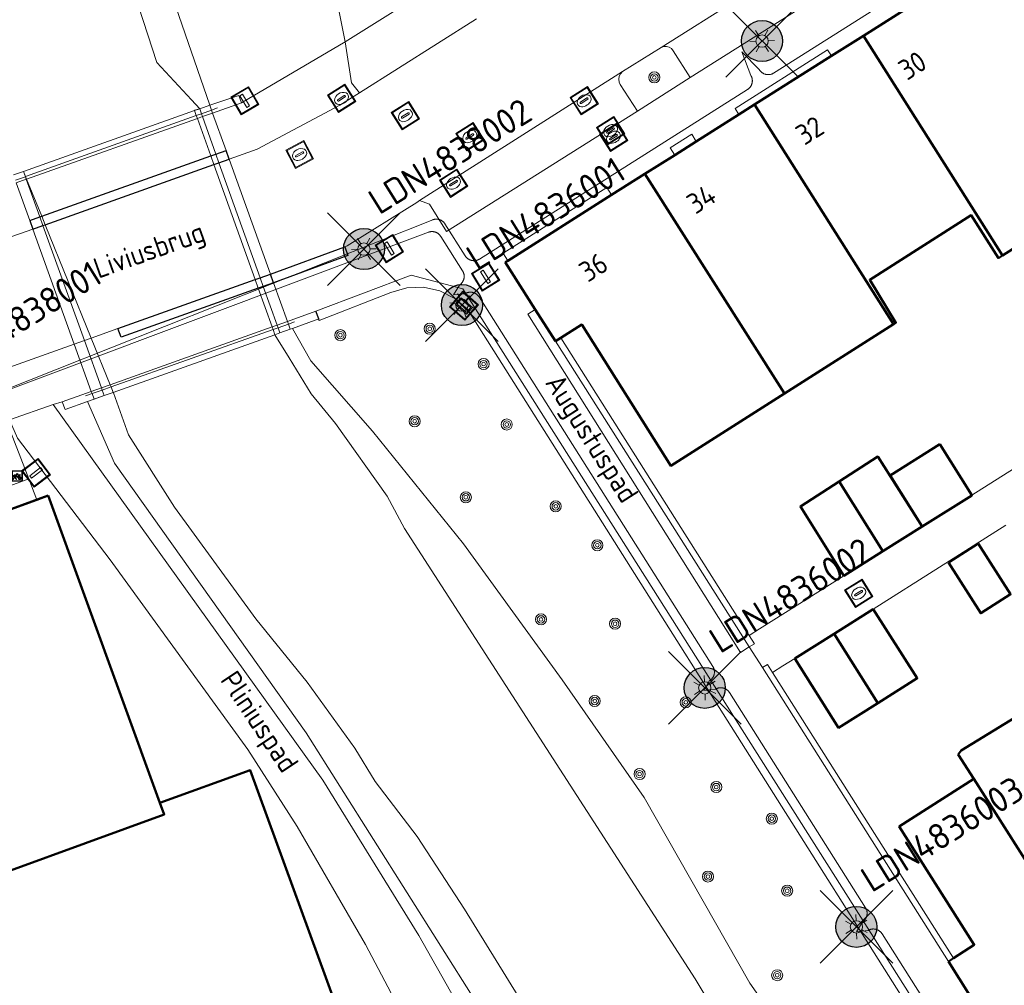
# Model space of a CAD drawing. Header units: metres. Extents: x 94279 to 96109, y 461866 to 463040.
# Tile 107 of 175: x 95163 to 95211, y 462613 to 462660. Entities that reach past the tile are written whole.
import ezdxf
from ezdxf.enums import TextEntityAlignment as Align

# ---------------------------------------------------------------- set-up
doc = ezdxf.new("R2010")
doc.units = ezdxf.units.M
doc.layers.get('0').update_dxf_attribs({"linetype": 'CONTINUOUS'})
for name, color, linetype in [('B-WE-KL-ET_LS_OV_KABEL_EIGENNET_324-G', 10, 'CONTINUOUS'), ('Busperron_0', 251, 'CONTINUOUS'), ('Busperron_1', 251, 'CONTINUOUS'), ('Haag_0', 251, 'CONTINUOUS'), ('N-WE-ARMATUUR-PRUNUS_C_OPZET_4M-G', 200, 'CONTINUOUS'), ('N-WE-ARMATUUR-PRUNUS_E_OPSCHUIF_8M-G', 40, 'CONTINUOUS'), ('N-WE-LICHTMAST_VERVANGEN-G', 7, 'CONTINUOUS')]:
    doc.layers.add(name, color=color, linetype=linetype)
for name, color, linetype, lineweight in [('B_BEBOUWINGSGRENS_-1', 132, 'CONTINUOUS', 50), ('B_BEBOUWINGSGRENS_0', 132, 'CONTINUOUS', 50), ('B_LUIFEL_1', 132, 'CONTINUOUS', 50), ('B_TUSSENMUUR_0', 132, 'CONTINUOUS', 50), ('G_GRENS_ALGEMEEN_0', 251, 'CONTINUOUS', 13), ('K_KUNSTWERKGRENS_1', 251, 'CONTINUOUS', 13), ('Q_BALUSTRADE_LIJN_1', 251, 'CONTINUOUS', 13), ('Q_BOOM_0', 251, 'CONTINUOUS', 13), ('Q_FIETSENREK_0', 251, 'CONTINUOUS', 13), ('Q_FIETSENREK_LIJN_0', 251, 'CONTINUOUS', 13), ('Q_HALTEPAAL_0', 251, 'CONTINUOUS', 13), ('Q_INSPECTIE_OF_RIOOLPUT_0', 251, 'CONTINUOUS', 13), ('Q_KOLK_0', 251, 'CONTINUOUS', 13), ('Q_LICHTMAST_0', 251, 'CONTINUOUS', 13), ('Q_PAAL_STEEN_0', 251, 'CONTINUOUS', 13), ('Q_STRAATNAAMBORD_0', 251, 'CONTINUOUS', 13), ('Q_VERKEERSBORDPAAL_0', 251, 'CONTINUOUS', 13), ('Q_WATERLEIDINGPUT_0', 251, 'CONTINUOUS', 13), ('T_CULTUURGRENS_0', 251, 'CONTINUOUS', 13), ('T_MUUR_30CM_0', 251, 'CONTINUOUS', 13), ('T_MUUR_30CM_1', 251, 'CONTINUOUS', 13), ('T_WALBESCHERMING_0', 251, 'CONTINUOUS', 13), ('V_WEGGRENS_0', 251, 'CONTINUOUS', 13), ('V_WEGGRENS_1', 251, 'CONTINUOUS', 13), ('W_WATERGRENS_0', 251, 'CONTINUOUS', 13), ('Z_GBKN_HUISNUMMER_0', 251, 'CONTINUOUS', 13), ('Z_KUNSTWERKNAAM_1', 251, 'CONTINUOUS', 13), ('Z_STRAATNAAM_0', 251, 'CONTINUOUS', 13)]:
    doc.layers.add(name, color=color, linetype=linetype, lineweight=lineweight)
doc.styles.add('NLCS-ISO-M500-T25', font='NLCS-ISO.ttf', dxfattribs={"height": 1.25})
doc.styles.get("Standard").update_dxf_attribs({"font": 'isocp.shx'})

# ---------------------------------------------------------------- blocks, each defined once
blk = doc.blocks.new('Q_LICHTMAST')
for points in [[(0, 0.3), (0, 0.6)], [(-0.26, 0.15), (-0.52, 0.3)], [(0.26, 0.15), (0.52, 0.3)], [(-0.26, -0.15), (-0.52, -0.3)], [(0, -0.3), (0, -0.6)], [(0.26, -0.15), (0.52, -0.3)]]:
    blk.add_lwpolyline(points)
blk.add_circle((0, 0), 0.3)
blk = doc.blocks.new('Q_VERKEERSBORDPAAL')
for points in [[(-0.5, 0.5), (0.5, 0.5), (0.5, -0.5), (-0.5, -0.5)], [(-0.08, 0.333), (0.071, 0.333), (0.071, -0.329), (-0.08, -0.329)]]:
    blk.add_lwpolyline(points, close=True)
blk.add_lwpolyline([(-0.442, 0.464), (0.438, 0.464, -0.414214), (0.459, 0.442), (0.459, -0.437, -0.414214), (0.438, -0.459), (-0.442, -0.459, -0.414214), (-0.463, -0.437), (-0.463, 0.442), (-0.463, 0.444), (-0.463, 0.446), (-0.463, 0.448), (-0.462, 0.45), (-0.461, 0.451), (-0.46, 0.453), (-0.459, 0.455), (-0.458, 0.456), (-0.457, 0.457), (-0.456, 0.459), (-0.454, 0.46), (-0.453, 0.461), (-0.451, 0.462), (-0.449, 0.462), (-0.447, 0.463), (-0.446, 0.463), (-0.444, 0.464), (-0.442, 0.464)], format="xyb")
blk = doc.blocks.new('Q_HALTEPAAL')
for points in [[(-0.5, 0.5), (0.5, 0.5), (0.5, -0.5), (-0.5, -0.5)], [(-0.08, 0.333), (0.071, 0.333), (0.071, -0.329), (-0.08, -0.329)]]:
    blk.add_lwpolyline(points, close=True)
blk.add_lwpolyline([(-0.442, 0.464), (0.438, 0.464, -0.414214), (0.459, 0.442), (0.459, -0.437, -0.414214), (0.438, -0.459), (-0.442, -0.459, -0.414214), (-0.463, -0.437), (-0.463, 0.442), (-0.463, 0.444), (-0.463, 0.446), (-0.463, 0.448), (-0.462, 0.45), (-0.461, 0.451), (-0.46, 0.453), (-0.459, 0.455), (-0.458, 0.456), (-0.457, 0.457), (-0.456, 0.459), (-0.454, 0.46), (-0.453, 0.461), (-0.451, 0.462), (-0.449, 0.462), (-0.447, 0.463), (-0.446, 0.463), (-0.444, 0.464), (-0.442, 0.464)], format="xyb")
blk = doc.blocks.new('Q_PAAL_STEEN')
for points in [[(-0.5, 0.5), (0.5, 0.5), (0.5, -0.5), (-0.5, -0.5)], [(-0.08, 0.333), (0.071, 0.333), (0.071, -0.329), (-0.08, -0.329)]]:
    blk.add_lwpolyline(points, close=True)
blk.add_lwpolyline([(-0.442, 0.464), (0.438, 0.464, -0.414214), (0.459, 0.442), (0.459, -0.437, -0.414214), (0.438, -0.459), (-0.442, -0.459, -0.414214), (-0.463, -0.437), (-0.463, 0.442), (-0.463, 0.444), (-0.463, 0.446), (-0.463, 0.448), (-0.462, 0.45), (-0.461, 0.451), (-0.46, 0.453), (-0.459, 0.455), (-0.458, 0.456), (-0.457, 0.457), (-0.456, 0.459), (-0.454, 0.46), (-0.453, 0.461), (-0.451, 0.462), (-0.449, 0.462), (-0.447, 0.463), (-0.446, 0.463), (-0.444, 0.464), (-0.442, 0.464)], format="xyb")
blk = doc.blocks.new('Q_INSPECTIE_OF_RIOOLPUT')
blk.add_lwpolyline([(-0.5, 0.5), (0.5, 0.5), (0.5, -0.5), (-0.5, -0.5)], close=True)
for points in [[(-0.442, 0.464), (0.438, 0.464, -0.414214), (0.459, 0.442), (0.459, -0.437, -0.414214), (0.438, -0.459), (-0.442, -0.459, -0.414214), (-0.463, -0.437), (-0.463, 0.442), (-0.463, 0.444), (-0.463, 0.446), (-0.463, 0.448), (-0.462, 0.45), (-0.461, 0.451), (-0.46, 0.453), (-0.459, 0.455), (-0.458, 0.456), (-0.457, 0.457), (-0.456, 0.459), (-0.454, 0.46), (-0.453, 0.461), (-0.451, 0.462), (-0.449, 0.462), (-0.447, 0.463), (-0.446, 0.463), (-0.444, 0.464), (-0.442, 0.464)], [(-0.345, 0.105, 0.380426), (-0.276, -0.18)], [(-0.008, 0.266, 0.240218), (-0.345, 0.105)], [(-0.194, 0.045, 0.853344), (-0.194, -0.032)], [(0.331, 0.111, 0.240191), (-0.008, 0.266)], [(0.185, -0.032, 0.849746), (0.185, 0.045)], [(0.267, -0.176, 0.380426), (0.331, 0.111)], [(-0.276, -0.18, 0.148452), (0.012, -0.257)], [(0.012, -0.257, 0.131742), (0.267, -0.176)]]:
    blk.add_lwpolyline(points, format="xyb")
for points in [[(-0.194, 0.045), (0.185, 0.045)], [(0.185, -0.032), (-0.194, -0.032)]]:
    blk.add_lwpolyline(points)
blk = doc.blocks.new('Q_KOLK')
blk.add_lwpolyline([(-0.5, 0.5), (0.5, 0.5), (0.5, -0.5), (-0.5, -0.5)], close=True)
for points in [[(-0.442, 0.464), (0.438, 0.464, -0.414214), (0.459, 0.442), (0.459, -0.437, -0.414214), (0.438, -0.459), (-0.442, -0.459, -0.414214), (-0.463, -0.437), (-0.463, 0.442, -0.414214), (-0.442, 0.464)], [(-0.345, 0.105, 0.380426), (-0.276, -0.18)], [(-0.008, 0.266, 0.240218), (-0.345, 0.105)], [(-0.194, 0.045, 0.853344), (-0.194, -0.032)], [(0.331, 0.111, 0.240191), (-0.008, 0.266)], [(0.185, -0.032, 0.849746), (0.185, 0.045)], [(0.267, -0.176, 0.380426), (0.331, 0.111)], [(-0.276, -0.18, 0.148452), (0.012, -0.257)], [(0.012, -0.257, 0.131742), (0.267, -0.176)]]:
    blk.add_lwpolyline(points, format="xyb")
for points in [[(-0.194, 0.045), (0.185, 0.045)], [(0.185, -0.032), (-0.194, -0.032)]]:
    blk.add_lwpolyline(points)
blk = doc.blocks.new('Q_WATERLEIDINGPUT')
blk.add_lwpolyline([(-0.5, 0.5), (0.5, 0.5), (0.5, -0.5), (-0.5, -0.5)], close=True)
for points in [[(-0.442, 0.464), (0.438, 0.464, -0.414214), (0.459, 0.442), (0.459, -0.437, -0.414214), (0.438, -0.459), (-0.442, -0.459, -0.414214), (-0.463, -0.437), (-0.463, 0.442), (-0.463, 0.444), (-0.463, 0.446), (-0.463, 0.448), (-0.462, 0.45), (-0.461, 0.451), (-0.46, 0.453), (-0.459, 0.455), (-0.458, 0.456), (-0.457, 0.457), (-0.456, 0.459), (-0.454, 0.46), (-0.453, 0.461), (-0.451, 0.462), (-0.449, 0.462), (-0.447, 0.463), (-0.446, 0.463), (-0.444, 0.464), (-0.442, 0.464)], [(-0.345, 0.105, 0.380426), (-0.276, -0.18)], [(-0.008, 0.266, 0.240218), (-0.345, 0.105)], [(-0.194, 0.045, 0.853344), (-0.194, -0.032)], [(0.331, 0.111, 0.240191), (-0.008, 0.266)], [(0.185, -0.032, 0.849746), (0.185, 0.045)], [(0.267, -0.176, 0.380426), (0.331, 0.111)], [(-0.276, -0.18, 0.148452), (0.012, -0.257)], [(0.012, -0.257, 0.131742), (0.267, -0.176)]]:
    blk.add_lwpolyline(points, format="xyb")
for points in [[(-0.194, 0.045), (0.185, 0.045)], [(0.185, -0.032), (-0.194, -0.032)]]:
    blk.add_lwpolyline(points)
blk = doc.blocks.new('Q_FIETSENREK')
for points in [[(-0.5, 0.5), (0.5, 0.5), (0.5, -0.5), (-0.5, -0.5)], [(-0.063, 0.145), (0.184, 0.054), (0.037, -0.093)]]:
    blk.add_lwpolyline(points, close=True)
for points in [[(-0.442, 0.464), (0.438, 0.464, -0.414214), (0.459, 0.442), (0.459, -0.437, -0.414214), (0.438, -0.459), (-0.442, -0.459, -0.414214), (-0.463, -0.437), (-0.463, 0.442), (-0.463, 0.444), (-0.463, 0.446), (-0.463, 0.448), (-0.462, 0.45), (-0.461, 0.451), (-0.46, 0.453), (-0.459, 0.455), (-0.458, 0.456), (-0.457, 0.457), (-0.456, 0.459), (-0.454, 0.46), (-0.453, 0.461), (-0.451, 0.462), (-0.449, 0.462), (-0.447, 0.463), (-0.446, 0.463), (-0.444, 0.464), (-0.442, 0.464)], [(-0.181, 0.106, 0.847256), (-0.324, -0.144)], [(-0.193, 0.075, 0.842492), (-0.305, -0.118)], [(-0.171, 0.065, 0.053288), (-0.193, 0.075)], [(-0.185, -0.134, 0.502492), (-0.147, 0.044)], [(-0.149, 0.089, 0.06236), (-0.181, 0.106)], [(-0.165, -0.161, 0.494489), (-0.125, 0.068)], [(-0.324, -0.144, 0.089606), (-0.421, -0.348)], [(-0.296, -0.162, 0.110942), (-0.375, -0.348)], [(-0.294, -0.105, 0.006942), (-0.305, -0.118)], [(-0.296, -0.162, 0.02458), (-0.283, -0.168)], [(-0.212, -0.105, 0.381614), (-0.294, -0.105)], [(-0.283, -0.168, 0.148109), (-0.198, -0.173)], [(-0.223, -0.136, 0.533998), (-0.276, -0.136)], [(-0.276, -0.136, 0.009682), (-0.271, -0.138)], [(-0.271, -0.138, 0.120201), (-0.218, -0.144)], [(-0.218, -0.144, 0.003554), (-0.223, -0.136)], [(-0.185, -0.134, 0.017985), (-0.212, -0.105)], [(-0.122, -0.348, 0.075837), (-0.198, -0.173)], [(-0.075, -0.348, 0.094234), (-0.165, -0.161)], [(0.095, -0.16, 0.385208), (0.186, -0.333)], [(0.209, -0.054, 0.224648), (0.108, -0.128)], [(0.126, -0.171, 0.376993), (0.197, -0.303)], [(0.212, -0.086, 0.20829), (0.139, -0.139)], [(0.186, -0.333, 1), (0.287, -0.06)], [(0.197, -0.303, 1), (0.276, -0.09)], [(0.287, -0.06, 0.086253), (0.238, -0.051)], [(0.276, -0.09, 0.079305), (0.241, -0.083)]]:
    blk.add_lwpolyline(points, format="xyb")
for points in [[(-0.171, 0.065), (-0.263, -0.038), (-0.239, -0.059), (-0.147, 0.044)], [(0.081, 0.221), (-0.003, 0.252), (-0.149, 0.089)], [(-0.125, 0.068), (-0.086, 0.111), (0.018, -0.131), (0.095, -0.16)], [(0.238, -0.051), (0.229, 0.053), (0.261, 0.093), (0.302, 0.078), (0.314, 0.11), (0.192, 0.155), (0.18, 0.123), (0.231, 0.104), (0.207, 0.076), (-0.04, 0.167), (0, 0.216), (0.07, 0.191), (0.081, 0.221)], [(0.209, -0.054), (0.199, 0.029), (0.057, -0.108)], [(-0.421, -0.348), (-0.375, -0.348)], [(-0.122, -0.348), (-0.075, -0.348)], [(0.057, -0.108), (0.108, -0.128)], [(0.126, -0.171), (0.253, -0.218), (0.241, -0.083)], [(0.139, -0.139), (0.222, -0.17), (0.212, -0.086)]]:
    blk.add_lwpolyline(points)
blk = doc.blocks.new('Q_BOOM')
for radius in [0.27, 0.18, 0.09]:
    blk.add_circle((0, 0), radius)
blk = doc.blocks.new('Q_STRAATNAAMBORD')
for points in [[(-0.5, 0.5), (0.5, 0.5), (0.5, -0.5), (-0.5, -0.5)], [(-0.369, 0.22), (0.358, 0.22), (0.358, -0.214), (-0.369, -0.214)]]:
    blk.add_lwpolyline(points, close=True)
for points in [[(-0.442, 0.464), (0.438, 0.464, -0.414214), (0.459, 0.442), (0.459, -0.437, -0.414214), (0.438, -0.459), (-0.442, -0.459, -0.414214), (-0.463, -0.437), (-0.463, 0.442), (-0.463, 0.444), (-0.463, 0.446), (-0.463, 0.448), (-0.462, 0.45), (-0.461, 0.451), (-0.46, 0.453), (-0.459, 0.455), (-0.458, 0.456), (-0.457, 0.457), (-0.456, 0.459), (-0.454, 0.46), (-0.453, 0.461), (-0.451, 0.462), (-0.449, 0.462), (-0.447, 0.463), (-0.446, 0.463), (-0.444, 0.464), (-0.442, 0.464)], [(-0.287, 0.16), (0.281, 0.16, -0.414214), (0.303, 0.139), (0.303, -0.134, -0.414214), (0.281, -0.156), (-0.287, -0.156, -0.414214), (-0.308, -0.134), (-0.308, 0.139), (-0.308, 0.14), (-0.308, 0.142), (-0.307, 0.144), (-0.307, 0.146), (-0.306, 0.148), (-0.305, 0.149), (-0.304, 0.151), (-0.303, 0.152), (-0.302, 0.154), (-0.3, 0.155), (-0.299, 0.156), (-0.297, 0.157), (-0.296, 0.158), (-0.294, 0.159), (-0.292, 0.159), (-0.29, 0.16), (-0.288, 0.16), (-0.287, 0.16)]]:
    blk.add_lwpolyline(points, format="xyb")
blk = doc.blocks.new('LM')
at = {"linetype": 'ByBlock'}
h = blk.add_hatch(color=256, dxfattribs=at)
h.dxf.hatch_style = 1
edge = h.paths.add_edge_path()
edge.add_arc((0, 0), 1, 0, 360)
blk.add_circle((0, 0), 1, dxfattribs=at)
blk = doc.blocks.new('ACMAP_ANN_TEMPLATE_LM')
at = {"color": 0, "style": 'NLCS-ISO-M500-T25'}
blk.add_attdef('LM-NUMMER', (1.5, 1), '', height=1.25, dxfattribs=at)

msp = doc.modelspace()

# ---------------------------------------------------------------- linework, layer by layer
at = {"layer": 'B-WE-KL-ET_LS_OV_KABEL_EIGENNET_324-G', "linetype": 'Continuous', "lineweight": 0}
msp.add_lwpolyline([(95210.523, 462606.947), (95205.023, 462615.619), (95205.014, 462615.634), (95205.004, 462615.648), (95204.993, 462615.662), (95204.982, 462615.675), (95204.97, 462615.689), (95204.958, 462615.701), (95204.946, 462615.714), (95204.933, 462615.725), (95204.92, 462615.737), (95204.906, 462615.748), (95204.892, 462615.758), (95204.878, 462615.768), (95204.863, 462615.777), (95204.848, 462615.786), (95204.833, 462615.795), (95204.817, 462615.803), (95204.802, 462615.81), (95204.785, 462615.817), (95204.769, 462615.823), (95204.753, 462615.828), (95204.736, 462615.833), (95204.719, 462615.838), (95204.702, 462615.842), (95204.685, 462615.845), (95204.668, 462615.847), (95204.65, 462615.849), (95204.633, 462615.851), (95204.615, 462615.852), (95204.598, 462615.852), (95204.581, 462615.852), (95204.563, 462615.851), (95204.546, 462615.849), (95204.528, 462615.847), (95204.511, 462615.844), (95204.494, 462615.84), (95204.477, 462615.836), (95204.46, 462615.832), (95204.444, 462615.827), (95204.427, 462615.821), (95204.411, 462615.814), (95204.395, 462615.808), (95204.379, 462615.8), (95204.364, 462615.792), (95204.348, 462615.784), (95204.333, 462615.774), (95203.777, 462615.719), (95204.066, 462616.197), (95204.081, 462616.207), (95204.095, 462616.217), (95204.109, 462616.227), (95204.122, 462616.238), (95204.135, 462616.25), (95204.148, 462616.262), (95204.16, 462616.274), (95204.172, 462616.287), (95204.184, 462616.3), (95204.195, 462616.314), (95204.205, 462616.328), (95204.215, 462616.342), (95204.224, 462616.357), (95204.233, 462616.372), (95204.242, 462616.387), (95204.249, 462616.403), (95204.257, 462616.419), (95204.263, 462616.435), (95204.27, 462616.451), (95204.275, 462616.468), (95204.28, 462616.484), (95204.285, 462616.501), (95204.288, 462616.518), (95204.292, 462616.535), (95204.294, 462616.553), (95204.296, 462616.57), (95204.298, 462616.587), (95204.299, 462616.605), (95204.299, 462616.622), (95204.298, 462616.64), (95204.297, 462616.657), (95204.296, 462616.675), (95204.294, 462616.692), (95204.291, 462616.709), (95204.287, 462616.726), (95204.283, 462616.743), (95204.279, 462616.76), (95204.274, 462616.777), (95204.268, 462616.793), (95204.261, 462616.809), (95204.255, 462616.825), (95204.247, 462616.841), (95204.239, 462616.857), (95204.23, 462616.872), (95204.221, 462616.887), (95197.59, 462627.37), (95197.581, 462627.385), (95197.571, 462627.399), (95197.56, 462627.413), (95197.549, 462627.427), (95197.537, 462627.44), (95197.525, 462627.452), (95197.513, 462627.465), (95197.5, 462627.476), (95197.487, 462627.488), (95197.473, 462627.499), (95197.459, 462627.509), (95197.445, 462627.519), (95197.43, 462627.529), (95197.416, 462627.537), (95197.4, 462627.546), (95197.385, 462627.554), (95197.369, 462627.561), (95197.353, 462627.568), (95197.336, 462627.574), (95197.32, 462627.579), (95197.303, 462627.584), (95197.286, 462627.589), (95197.269, 462627.593), (95197.252, 462627.596), (95197.235, 462627.599), (95197.218, 462627.601), (95197.2, 462627.602), (95197.183, 462627.603), (95197.165, 462627.603), (95197.148, 462627.603), (95197.131, 462627.602), (95197.113, 462627.6), (95197.096, 462627.598), (95197.079, 462627.595), (95197.062, 462627.592), (95197.045, 462627.588), (95197.028, 462627.583), (95197.011, 462627.578), (95196.995, 462627.572), (95196.979, 462627.566), (95196.963, 462627.559), (95196.947, 462627.552), (95196.931, 462627.544), (95196.916, 462627.535), (95196.901, 462627.526), (95196.344, 462627.471), (95196.632, 462627.948), (95196.647, 462627.957), (95196.661, 462627.967), (95196.675, 462627.978), (95196.689, 462627.989), (95196.702, 462628.001), (95196.714, 462628.013), (95196.727, 462628.025), (95196.739, 462628.038), (95196.75, 462628.051), (95196.761, 462628.065), (95196.771, 462628.079), (95196.781, 462628.093), (95196.791, 462628.108), (95196.8, 462628.123), (95196.808, 462628.138), (95196.816, 462628.154), (95196.823, 462628.169), (95196.83, 462628.186), (95196.836, 462628.202), (95196.842, 462628.218), (95196.847, 462628.235), (95196.851, 462628.252), (95196.855, 462628.269), (95196.859, 462628.286), (95196.861, 462628.304), (95196.863, 462628.321), (95196.865, 462628.338), (95196.866, 462628.356), (95196.866, 462628.373), (95196.865, 462628.391), (95196.864, 462628.408), (95196.863, 462628.426), (95196.861, 462628.443), (95196.858, 462628.46), (95196.854, 462628.477), (95196.85, 462628.494), (95196.846, 462628.511), (95196.84, 462628.528), (95196.835, 462628.544), (95196.828, 462628.561), (95196.821, 462628.577), (95196.814, 462628.592), (95196.806, 462628.608), (95196.797, 462628.623), (95196.788, 462628.638), (95185.405, 462646.635), (95185.395, 462646.65), (95185.385, 462646.664), (95185.374, 462646.678), (95185.363, 462646.691), (95185.352, 462646.704), (95185.34, 462646.717), (95185.327, 462646.729), (95185.315, 462646.741), (95185.301, 462646.752), (95185.288, 462646.763), (95185.274, 462646.774), (95185.259, 462646.784), (95185.245, 462646.793), (95185.23, 462646.802), (95185.214, 462646.81), (95185.199, 462646.818), (95185.183, 462646.826), (95185.167, 462646.832), (95185.151, 462646.838), (95185.134, 462646.844), (95185.117, 462646.849), (95185.1, 462646.854), (95185.083, 462646.857), (95185.066, 462646.861), (95185.049, 462646.863), (95185.032, 462646.865), (95185.014, 462646.867), (95184.997, 462646.867), (95184.979, 462646.868), (95184.962, 462646.867), (95184.945, 462646.866), (95184.927, 462646.865), (95184.91, 462646.862), (95184.893, 462646.86), (95184.875, 462646.856), (95184.859, 462646.852), (95184.842, 462646.848), (95184.825, 462646.842), (95184.809, 462646.837), (95184.792, 462646.83), (95184.776, 462646.823), (95184.76, 462646.816), (95184.745, 462646.808), (95184.73, 462646.799), (95184.715, 462646.79), (95184.159, 462646.734), (95184.448, 462647.213), (95184.462, 462647.222), (95184.476, 462647.233), (95184.49, 462647.243), (95184.504, 462647.254), (95184.517, 462647.266), (95184.53, 462647.278), (95184.542, 462647.29), (95184.554, 462647.303), (95184.565, 462647.316), (95184.576, 462647.33), (95184.586, 462647.344), (95184.596, 462647.358), (95184.606, 462647.373), (95184.615, 462647.388), (95184.623, 462647.403), (95184.631, 462647.419), (95184.638, 462647.435), (95184.645, 462647.451), (95184.651, 462647.467), (95184.657, 462647.484), (95184.662, 462647.5), (95184.666, 462647.517), (95184.67, 462647.534), (95184.673, 462647.551), (95184.676, 462647.569), (95184.678, 462647.586), (95184.679, 462647.603), (95184.68, 462647.621), (95184.68, 462647.638), (95184.68, 462647.656), (95184.679, 462647.673), (95184.677, 462647.69), (95184.675, 462647.708), (95184.672, 462647.725), (95184.669, 462647.742), (95184.665, 462647.759), (95184.66, 462647.776), (95184.655, 462647.793), (95184.649, 462647.809), (95184.643, 462647.825), (95184.636, 462647.841), (95184.628, 462647.857), (95184.62, 462647.873), (95184.612, 462647.888), (95184.603, 462647.903), (95183.537, 462649.587), (95183.528, 462649.602), (95183.518, 462649.616), (95183.507, 462649.63), (95183.496, 462649.643), (95183.485, 462649.656), (95183.473, 462649.669), (95183.461, 462649.681), (95183.448, 462649.693), (95183.435, 462649.704), (95183.421, 462649.715), (95183.408, 462649.725), (95183.393, 462649.735), (95183.379, 462649.745), (95183.364, 462649.753), (95183.349, 462649.762), (95183.333, 462649.77), (95183.318, 462649.777), (95183.302, 462649.784), (95183.286, 462649.79), (95183.269, 462649.796), (95183.253, 462649.801), (95183.236, 462649.805), (95183.219, 462649.809), (95183.202, 462649.812), (95183.185, 462649.815), (95183.168, 462649.817), (95183.151, 462649.819), (95183.133, 462649.82), (95183.116, 462649.82), (95183.099, 462649.82), (95183.081, 462649.819), (95183.064, 462649.818), (95183.047, 462649.815), (95183.03, 462649.813), (95183.013, 462649.81), (95182.996, 462649.806), (95182.979, 462649.801), (95182.963, 462649.796), (95182.946, 462649.791), (95159.627, 462641.048), (95183.155, 462650.397), (95183.171, 462650.402), (95183.188, 462650.407), (95183.204, 462650.411), (95183.221, 462650.415), (95183.238, 462650.419), (95183.255, 462650.421), (95183.273, 462650.423), (95183.29, 462650.425), (95183.307, 462650.425), (95183.324, 462650.426), (95183.342, 462650.425), (95183.359, 462650.424), (95183.376, 462650.423), (95183.394, 462650.421), (95183.411, 462650.418), (95183.428, 462650.415), (95183.444, 462650.411), (95183.461, 462650.406), (95183.478, 462650.401), (95183.494, 462650.396), (95183.51, 462650.389), (95183.526, 462650.383), (95183.542, 462650.375), (95183.557, 462650.368), (95183.572, 462650.359), (95183.587, 462650.35), (95183.602, 462650.341), (95183.616, 462650.331), (95183.63, 462650.321), (95183.643, 462650.31), (95183.657, 462650.298), (95183.669, 462650.287), (95183.682, 462650.274), (95183.693, 462650.262), (95183.705, 462650.249), (95183.716, 462650.235), (95183.726, 462650.222), (95183.736, 462650.208), (95183.746, 462650.193), (95184.731, 462648.635), (95184.741, 462648.62), (95184.751, 462648.606), (95184.762, 462648.592), (95184.773, 462648.579), (95184.784, 462648.565), (95184.796, 462648.553), (95184.809, 462648.541), (95184.821, 462648.529), (95184.835, 462648.517), (95184.848, 462648.506), (95184.862, 462648.496), (95184.877, 462648.486), (95184.891, 462648.477), (95184.906, 462648.468), (95184.922, 462648.459), (95184.937, 462648.451), (95184.953, 462648.444), (95184.969, 462648.437), (95184.986, 462648.431), (95185.002, 462648.426), (95185.019, 462648.421), (95185.036, 462648.416), (95185.053, 462648.412), (95185.07, 462648.409), (95185.087, 462648.407), (95185.104, 462648.405), (95185.122, 462648.403), (95185.139, 462648.402), (95185.157, 462648.402), (95185.174, 462648.402), (95185.192, 462648.404), (95185.209, 462648.405), (95185.226, 462648.407), (95185.243, 462648.41), (95185.261, 462648.414), (95185.278, 462648.418), (95185.294, 462648.422), (95185.311, 462648.427), (95185.328, 462648.433), (95185.344, 462648.44), (95185.36, 462648.446), (95185.376, 462648.454), (95185.391, 462648.462), (95185.406, 462648.47), (95185.421, 462648.48), (95198.478, 462656.738), (95198.492, 462656.748), (95198.507, 462656.758), (95198.52, 462656.769), (95198.534, 462656.78), (95198.547, 462656.791), (95198.56, 462656.803), (95198.572, 462656.816), (95198.584, 462656.828), (95198.595, 462656.842), (95198.606, 462656.855), (95198.617, 462656.869), (95198.626, 462656.884), (95198.636, 462656.898), (95198.645, 462656.913), (95198.653, 462656.929), (95198.661, 462656.944), (95198.668, 462656.96), (95198.675, 462656.976), (95198.681, 462656.992), (95198.687, 462657.009), (95198.692, 462657.026), (95198.696, 462657.043), (95198.7, 462657.06), (95198.703, 462657.077), (95198.706, 462657.094), (95198.708, 462657.111), (95198.709, 462657.129), (95198.71, 462657.146), (95198.71, 462657.164), (95198.71, 462657.181), (95198.709, 462657.198), (95198.707, 462657.216), (95198.705, 462657.233), (95198.702, 462657.25), (95198.699, 462657.268), (95198.695, 462657.284), (95198.69, 462657.301), (95198.685, 462657.318), (95198.679, 462657.334), (95198.673, 462657.351), (95198.666, 462657.367), (95198.659, 462657.383), (95198.651, 462657.398), (95198.642, 462657.413), (95198.633, 462657.428), (95198.203, 462658.576), (95199.055, 462657.695), (95199.065, 462657.681), (95199.075, 462657.667), (95199.086, 462657.653), (95199.097, 462657.639), (95199.108, 462657.626), (95199.12, 462657.613), (95199.133, 462657.601), (95199.146, 462657.589), (95199.159, 462657.578), (95199.172, 462657.567), (95199.186, 462657.557), (95199.201, 462657.547), (95199.215, 462657.537), (95199.23, 462657.528), (95199.246, 462657.52), (95199.261, 462657.512), (95199.277, 462657.505), (95199.293, 462657.498), (95199.31, 462657.492), (95199.326, 462657.486), (95199.343, 462657.481), (95199.36, 462657.477), (95199.377, 462657.473), (95199.394, 462657.47), (95199.411, 462657.467), (95199.429, 462657.465), (95199.446, 462657.464), (95199.463, 462657.463), (95199.481, 462657.463), (95199.498, 462657.463), (95199.516, 462657.464), (95199.533, 462657.466), (95199.55, 462657.468), (95199.568, 462657.471), (95199.585, 462657.474), (95199.602, 462657.478), (95199.619, 462657.483), (95199.635, 462657.488), (95199.652, 462657.494), (95199.668, 462657.5), (95199.684, 462657.507), (95199.7, 462657.515), (95199.715, 462657.523), (95199.73, 462657.531), (95199.745, 462657.54), (95215.634, 462667.59)], dxfattribs=at)
at = {"layer": 'B_BEBOUWINGSGRENS_-1'}
msp.add_line((95164.423, 462636.957), (95150.63, 462631.948), dxfattribs=at)
msp.add_lwpolyline([(95180.569, 462610.473), (95180.199, 462611.565), (95178.819, 462611.081), (95174.256, 462623.591), (95169.869, 462622)], dxfattribs=at)
at = {"layer": 'B_BEBOUWINGSGRENS_0'}
for p, q in [((95209.45, 462662.733), (95204.12, 462659.36)), ((95204.12, 462659.36), (95202.564, 462658.376)), ((95202.564, 462658.376), (95198.813, 462656.003)), ((95198.813, 462656.003), (95198.054, 462655.523)), ((95198.054, 462655.523), (95195.977, 462654.209)), ((95195.977, 462654.209), (95194.931, 462653.547)), ((95194.931, 462653.547), (95193.477, 462652.627)), ((95193.477, 462652.627), (95191.86, 462651.604)), ((95210.897, 462648.661), (95216.236, 462652.034)), ((95191.86, 462651.604), (95186.799, 462648.402)), ((95186.799, 462648.402), (95186.672, 462648.322)), ((95186.672, 462648.322), (95188.138, 462646.02)), ((95188.138, 462646.02), (95189.122, 462644.475)), ((95200.283, 462641.938), (95205.588, 462645.307)), ((95189.122, 462644.475), (95189.386, 462644.642)), ((95164.423, 462636.957), (95163.876, 462636.759)), ((95169.869, 462622), (95164.423, 462636.957)), ((95205.069, 462634.249), (95206.975, 462635.448)), ((95203.163, 462633.049), (95205.069, 462634.249)), ((95204.598, 462631.426), (95202.688, 462630.229)), ((95202.688, 462630.229), (95200.777, 462629.032)), ((95208.497, 462614.427), (95208.253, 462614.269)), ((95208.253, 462614.269), (95212.209, 462608.016))]:
    msp.add_line(p, q, dxfattribs=at)
for points in [[(95205.588, 462645.307), (95205.703, 462645.38), (95204.427, 462647.477), (95209.369, 462650.614), (95210.691, 462648.531), (95210.897, 462648.661)], [(95189.386, 462644.642), (95190.405, 462645.291), (95194.734, 462638.416), (95200.283, 462641.938)], [(95206.975, 462635.448), (95204.818, 462638.858), (95202.935, 462637.647)], [(95202.935, 462637.647), (95201.051, 462636.435), (95203.163, 462633.049)], [(95163.876, 462636.759), (95159.118, 462635.034), (95159.022, 462634.999)], [(95204.821, 462626.856), (95206.736, 462628.062), (95204.598, 462631.426)], [(95200.777, 462629.032), (95202.906, 462625.65), (95204.821, 462626.856)], [(95214.027, 462624.767), (95212.693, 462626.879), (95212.553, 462626.794), (95208.88, 462624.548), (95208.735, 462624.356), (95209.49, 462623.163)], [(95209.49, 462623.163), (95205.86, 462620.839), (95209.512, 462615.083), (95208.497, 462614.427)], [(95158.748, 462617.309), (95170.076, 462621.431), (95169.869, 462622)]]:
    msp.add_lwpolyline(points, dxfattribs=at)
at = {"layer": 'B_LUIFEL_1'}
msp.add_line((95209.395, 462636.981), (95207.837, 462639.458), dxfattribs=at)
for points in [[(95207.837, 462639.458), (95205.412, 462637.932), (95206.975, 462635.448)], [(95206.975, 462635.448), (95209.4, 462636.973), (95209.395, 462636.981)], [(95209.709, 462634.631), (95208.257, 462633.708), (95209.831, 462631.23), (95211.284, 462632.153), (95209.709, 462634.631)]]:
    msp.add_lwpolyline(points, dxfattribs=at)
at = {"layer": 'B_TUSSENMUUR_0'}
for p, q in [((95210.897, 462648.661), (95204.12, 462659.36)), ((95205.588, 462645.307), (95198.813, 462656.003)), ((95200.283, 462641.938), (95193.477, 462652.627)), ((95205.069, 462634.249), (95202.935, 462637.647)), ((95204.821, 462626.856), (95202.688, 462630.229)), ((95215.514, 462613.652), (95209.49, 462623.163))]:
    msp.add_line(p, q, dxfattribs=at)
at = {"layer": 'Busperron_0'}
for p, q in [((95175.245, 462647.751), (95178.862, 462649.083)), ((95175.397, 462647.327), (95175.245, 462647.751))]:
    msp.add_line(p, q, dxfattribs=at)
msp.add_lwpolyline([(95178.862, 462649.083), (95179.018, 462648.661), (95175.397, 462647.327)], dxfattribs=at)
at = {"layer": 'Busperron_1'}
for p, q in [((95172.592, 462653.596), (95173.085, 462653.772)), ((95173.237, 462653.348), (95173.085, 462653.772)), ((95164.112, 462650.57), (95172.343, 462653.507)), ((95172.343, 462653.507), (95172.592, 462653.596)), ((95172.743, 462653.172), (95173.237, 462653.348)), ((95164.281, 462650.153), (95172.495, 462653.083)), ((95172.495, 462653.083), (95172.743, 462653.172)), ((95163.534, 462650.364), (95164.023, 462650.538)), ((95164.023, 462650.538), (95164.112, 462650.57)), ((95163.534, 462650.364), (95163.686, 462649.941)), ((95163.686, 462649.941), (95164.175, 462650.115)), ((95164.175, 462650.115), (95164.281, 462650.153)), ((95174.502, 462647.485), (95174.745, 462647.572)), ((95174.745, 462647.572), (95175.245, 462647.751)), ((95167.823, 462645.097), (95174.502, 462647.485)), ((95174.896, 462647.148), (95174.654, 462647.061)), ((95175.397, 462647.327), (95174.896, 462647.148))]:
    msp.add_line(p, q, dxfattribs=at)
msp.add_lwpolyline([(95174.654, 462647.061), (95167.975, 462644.673), (95167.823, 462645.097)], dxfattribs=at)
at = {"layer": 'G_GRENS_ALGEMEEN_0'}
for p, q in [((95189.122, 462644.475), (95198.558, 462629.587)), ((95198.553, 462630.149), (95189.386, 462644.642)), ((95208.497, 462614.427), (95199.694, 462628.346))]:
    msp.add_line(p, q, dxfattribs=at)
at = {"layer": 'Haag_0'}
for p, q in [((95177.602, 462645.565), (95177.466, 462645.942)), ((95177.628, 462645.492), (95177.602, 462645.565))]:
    msp.add_line(p, q, dxfattribs=at)
at = {"layer": 'K_KUNSTWERKGRENS_1'}
for p, q in [((95171.552, 462655.714), (95163.227, 462652.75)), ((95171.803, 462655.803), (95171.552, 462655.714)), ((95172.38, 462655.736), (95172.295, 462655.972)), ((95172.432, 462655.591), (95172.38, 462655.736)), ((95176.121, 462645.311), (95176.073, 462645.444)), ((95176.21, 462645.063), (95176.121, 462645.311)), ((95167.596, 462641.988), (95175.466, 462644.797)), ((95175.466, 462644.797), (95175.706, 462644.883)), ((95166.528, 462642.033), (95166.567, 462641.926)), ((95167.155, 462641.831), (95167.596, 462641.988))]:
    msp.add_line(p, q, dxfattribs=at)
msp.add_lwpolyline([(95166.567, 462641.926), (95166.665, 462641.657), (95167.155, 462641.831)], dxfattribs=at)
at = {"layer": 'N-WE-LICHTMAST_VERVANGEN-G', "flags": 128}
for points in [[(95197.413, 462657.332), (95200.949, 462660.868)], [(95200.949, 462657.332), (95197.413, 462660.868)], [(95178.033, 462647.198), (95181.569, 462650.734)], [(95181.569, 462647.198), (95178.033, 462650.734)], [(95182.801, 462644.471), (95186.337, 462648.007)], [(95186.337, 462644.471), (95182.801, 462648.007)], [(95194.625, 462625.827), (95198.161, 462629.363)], [(95198.161, 462625.827), (95194.625, 462629.363)], [(95202.007, 462614.187), (95205.543, 462617.723)], [(95205.543, 462614.187), (95202.007, 462617.723)]]:
    msp.add_lwpolyline(points, dxfattribs=at)
at = {"layer": 'Q_BALUSTRADE_LIJN_1'}
for p, q in [((95171.89, 462655.56), (95172.38, 462655.736)), ((95172.38, 462655.736), (95172.672, 462655.84)), ((95163.33, 462652.497), (95171.639, 462655.47)), ((95171.639, 462655.47), (95171.89, 462655.56)), ((95162.831, 462652.319), (95163.319, 462652.493)), ((95163.319, 462652.493), (95163.33, 462652.497)), ((95175.617, 462645.132), (95175.377, 462645.047)), ((95176.121, 462645.311), (95175.617, 462645.132)), ((95176.418, 462645.416), (95176.121, 462645.311)), ((95175.377, 462645.047), (95167.489, 462642.252)), ((95166.567, 462641.926), (95166.249, 462641.813)), ((95167.058, 462642.1), (95166.567, 462641.926)), ((95167.489, 462642.252), (95167.058, 462642.1))]:
    msp.add_line(p, q, dxfattribs=at)
at = {"layer": 'Q_FIETSENREK_LIJN_0'}
msp.add_line((95158.747, 462636.056), (95163.483, 462637.776), dxfattribs=at)
at = {"layer": 'T_CULTUURGRENS_0'}
for p, q in [((95172.295, 462655.972), (95166.517, 462672.697)), ((95260.393, 462527.382), (95184.619, 462647.036)), ((95177.466, 462645.942), (95177.602, 462645.565)), ((95184.835, 462646.034), (95268.755, 462513.272)), ((95177.602, 462645.565), (95177.628, 462645.492))]:
    msp.add_line(p, q, dxfattribs=at)
for points in [[(95184.619, 462647.036), (95182.094, 462647.7), (95177.466, 462645.942)], [(95177.628, 462645.492), (95181.106, 462646.856), (95181.887, 462647.079), (95182.7, 462647.104), (95183.493, 462646.929), (95184.22, 462646.565), (95184.835, 462646.034)], [(95269.367, 462508.762), (95268.952, 462508.883), (95268.364, 462509.506), (95262.862, 462517.43), (95254.731, 462531.149), (95250.649, 462538.449), (95247.448, 462543.553), (95243.798, 462549.054), (95237.518, 462558.154), (95234.629, 462562.514), (95231.532, 462566.424), (95228.106, 462570.541), (95226.394, 462573.638), (95220.823, 462580.333), (95217.484, 462584.554), (95208.35, 462597.72), (95203.99, 462605.539), (95198.592, 462613.221), (95193.437, 462622.251), (95189.458, 462627.995), (95184.648, 462634.604), (95180.219, 462640.105), (95177.209, 462643.531), (95176.316, 462645.101)], [(95166.342, 462641.542), (95167.658, 462638.539), (95176.988, 462625.405), (95185.18, 462612.424), (95189.139, 462605.464), (95191.304, 462601.039), (95195.138, 462595.012), (95213.955, 462571.855), (95227.526, 462555.777), (95230.432, 462552.018)]]:
    msp.add_lwpolyline(points, dxfattribs=at)
at = {"layer": 'T_MUUR_30CM_0'}
for p, q in [((95171.803, 462655.803), (95171.89, 462655.56)), ((95172.432, 462655.591), (95173.838, 462656.09)), ((95171.89, 462655.56), (95171.941, 462655.417)), ((95171.941, 462655.417), (95172.592, 462653.596)), ((95172.592, 462653.596), (95172.743, 462653.172)), ((95172.743, 462653.172), (95174.745, 462647.572)), ((95163.227, 462652.75), (95162.737, 462652.576)), ((95163.319, 462652.493), (95163.227, 462652.75)), ((95163.362, 462652.374), (95163.319, 462652.493)), ((95164.023, 462650.538), (95163.362, 462652.374)), ((95162.874, 462652.201), (95163.534, 462650.364)), ((95164.175, 462650.115), (95164.023, 462650.538)), ((95163.686, 462649.941), (95165.7, 462644.338)), ((95166.19, 462644.513), (95164.175, 462650.115)), ((95174.745, 462647.572), (95174.896, 462647.148)), ((95174.896, 462647.148), (95175.57, 462645.264)), ((95177.466, 462645.942), (95176.073, 462645.444)), ((95175.57, 462645.264), (95175.617, 462645.132)), ((95175.617, 462645.132), (95175.706, 462644.883)), ((95176.316, 462645.101), (95177.602, 462645.565)), ((95177.602, 462645.565), (95177.602, 462645.565)), ((95176.21, 462645.063), (95176.316, 462645.101)), ((95165.7, 462644.338), (95166.528, 462642.033)), ((95167.019, 462642.209), (95166.19, 462644.513)), ((95166.528, 462642.033), (95165.114, 462641.528)), ((95166.342, 462641.542), (95167.155, 462641.831)), ((95167.058, 462642.1), (95167.019, 462642.209)), ((95167.155, 462641.831), (95167.058, 462642.1))]:
    msp.add_line(p, q, dxfattribs=at)
for points in [[(95173.838, 462656.09), (95173.702, 462656.453), (95172.295, 462655.972)], [(95165.114, 462641.528), (95165.248, 462641.158), (95166.342, 462641.542)]]:
    msp.add_lwpolyline(points, dxfattribs=at)
at = {"layer": 'T_MUUR_30CM_1'}
for p, q in [((95172.295, 462655.972), (95171.803, 462655.803)), ((95173.085, 462653.772), (95172.432, 462655.591)), ((95175.245, 462647.751), (95173.237, 462653.348)), ((95176.073, 462645.444), (95175.397, 462647.327)), ((95175.706, 462644.883), (95176.21, 462645.063))]:
    msp.add_line(p, q, dxfattribs=at)
at = {"layer": 'T_WALBESCHERMING_0'}
for p, q in [((95171.552, 462655.714), (95171.639, 462655.47)), ((95171.639, 462655.47), (95171.69, 462655.328)), ((95171.69, 462655.328), (95172.343, 462653.507)), ((95172.343, 462653.507), (95172.495, 462653.083)), ((95172.495, 462653.083), (95174.502, 462647.485)), ((95163.33, 462652.497), (95163.227, 462652.75)), ((95163.377, 462652.38), (95163.33, 462652.497)), ((95164.112, 462650.57), (95163.377, 462652.38)), ((95164.281, 462650.153), (95164.112, 462650.57)), ((95166.523, 462644.632), (95164.281, 462650.153)), ((95174.502, 462647.485), (95174.654, 462647.061)), ((95174.654, 462647.061), (95175.33, 462645.178)), ((95175.33, 462645.178), (95175.377, 462645.047)), ((95175.377, 462645.047), (95175.466, 462644.798)), ((95167.445, 462642.361), (95166.523, 462644.632)), ((95167.489, 462642.252), (95167.445, 462642.361)), ((95167.596, 462641.988), (95167.489, 462642.252)), ((95167.596, 462641.988), (95167.596, 462641.988))]:
    msp.add_line(p, q, dxfattribs=at)
for points in [[(95166.178, 462668.954), (95169.723, 462658.056), (95171.412, 462656.242), (95171.803, 462655.803)], [(95171.803, 462655.803), (95171.548, 462655.725), (95171.552, 462655.714)]]:
    msp.add_lwpolyline(points, dxfattribs=at)
at = {"layer": 'V_WEGGRENS_0'}
for p, q in [((95194.275, 462658.783), (95208.345, 462667.696)), ((95209.039, 462665.764), (95195.687, 462657.321)), ((95178.889, 462659.067), (95178.298, 462661.975)), ((95178.889, 462659.067), (95183.629, 462662.065)), ((95185.277, 462660.182), (95179.583, 462656.578)), ((95173.838, 462656.09), (95178.889, 462659.067)), ((95194.275, 462658.783), (95192.395, 462657.61)), ((95182.51, 462651.326), (95192.395, 462657.61)), ((95193.112, 462655.684), (95195.687, 462657.321)), ((95164.667, 462641.391), (95162.546, 462640.646)), ((95165.114, 462641.528), (95164.667, 462641.391)), ((95209.395, 462636.981), (95213.821, 462639.786)), ((95163.483, 462637.776), (95163.876, 462636.759)), ((95206.975, 462635.448), (95209.395, 462636.981)), ((95211.057, 462635.515), (95204.598, 462631.426)), ((95199.061, 462630.468), (95203.163, 462633.049)), ((95198.553, 462630.149), (95199.061, 462630.468)), ((95199.2, 462628.581), (95198.558, 462629.587)), ((95200.777, 462629.032), (95200.202, 462628.668)), ((95199.2, 462628.581), (95208.253, 462614.269)), ((95200.202, 462628.668), (95199.694, 462628.346))]:
    msp.add_line(p, q, dxfattribs=at)
for points in [[(95179.583, 462656.578), (95179.198, 462657.059), (95178.889, 462659.067)], [(95195.687, 462657.321), (95194.85, 462658.628), (95194.768, 462658.731), (95194.657, 462658.804), (95194.53, 462658.838), (95194.398, 462658.831), (95194.275, 462658.783)], [(95202.564, 462658.376), (95202.377, 462658.671), (95197.867, 462655.818), (95198.054, 462655.523)], [(95192.395, 462657.61), (95192.296, 462657.509), (95192.232, 462657.383), (95192.207, 462657.244), (95192.223, 462657.104), (95192.28, 462656.975), (95193.112, 462655.684)], [(95179.583, 462656.578), (95178.628, 462655.974), (95174.604, 462653.836), (95173.237, 462653.348)], [(95193.112, 462655.684), (95183.823, 462649.827), (95183, 462651.149), (95182.51, 462651.326)], [(95195.977, 462654.209), (95195.757, 462654.556), (95194.711, 462653.895), (95194.931, 462653.547)], [(95191.86, 462651.604), (95191.633, 462651.962), (95186.572, 462648.76), (95186.799, 462648.402)], [(95178.862, 462649.083), (95178.976, 462649.125), (95182.378, 462651.242), (95182.51, 462651.326)], [(95148.123, 462644.306), (95162.339, 462649.46), (95163.686, 462649.941)], [(95188.138, 462646.02), (95187.777, 462645.789), (95198.141, 462629.325), (95198.558, 462629.587)], [(95165.7, 462644.338), (95164.33, 462643.848), (95150.148, 462638.786)], [(95164.667, 462641.391), (95177.804, 462623.093), (95182.468, 462615.538), (95189.067, 462603.875), (95189.829, 462602.301), (95190.647, 462600.755), (95191.52, 462599.239), (95192.447, 462597.756), (95193.427, 462596.308), (95194.458, 462594.895), (95203.02, 462584.069), (95212.177, 462572.953), (95226.935, 462555.465), (95228.025, 462554.134)], [(95162.546, 462640.646), (95162.396, 462640.588), (95163.483, 462637.776)], [(95209.67, 462571.224), (95189.525, 462596.285), (95186.579, 462602.382), (95179.883, 462615.093), (95176.544, 462620.851), (95174.153, 462624.594), (95167.452, 462633.825), (95162.941, 462639.75), (95162.546, 462640.646)], [(95198.558, 462629.587), (95198.809, 462629.745), (95198.553, 462630.149)], [(95199.694, 462628.346), (95199.446, 462628.737), (95199.2, 462628.581)]]:
    msp.add_lwpolyline(points, dxfattribs=at)
at = {"layer": 'V_WEGGRENS_1'}
for p, q in [((95163.377, 462652.38), (95171.69, 462655.328)), ((95171.69, 462655.328), (95171.941, 462655.417)), ((95171.941, 462655.417), (95172.432, 462655.591)), ((95162.874, 462652.201), (95163.362, 462652.374)), ((95163.362, 462652.374), (95163.377, 462652.38)), ((95175.33, 462645.178), (95167.445, 462642.361)), ((95175.57, 462645.264), (95175.33, 462645.178)), ((95176.073, 462645.444), (95175.57, 462645.264)), ((95166.523, 462644.632), (95167.823, 462645.097)), ((95165.7, 462644.338), (95166.19, 462644.513)), ((95166.19, 462644.513), (95166.523, 462644.632)), ((95167.445, 462642.361), (95167.019, 462642.209)), ((95167.019, 462642.209), (95166.528, 462642.033))]:
    msp.add_line(p, q, dxfattribs=at)
at = {"layer": 'W_WATERGRENS_0'}
msp.add_line((95175.466, 462644.798), (95175.466, 462644.797), dxfattribs=at)
for points in [[(95175.466, 462644.797), (95176.164, 462643.677), (95177.226, 462641.924), (95178.418, 462640.476), (95180.938, 462636.937), (95181.781, 462635.352), (95195.925, 462613.422), (95202.605, 462602.271), (95219.012, 462579.422), (95234.93, 462559.838), (95256.554, 462526.027), (95262.949, 462515.429), (95268.163, 462507.867), (95268.49, 462507.65), (95268.852, 462507.496), (95269.235, 462507.409), (95269.627, 462507.394)], [(95231.794, 462553.313), (95229.268, 462556.729), (95215.313, 462573.109), (95196.259, 462596.648), (95194.319, 462599.534), (95190.4, 462607.583), (95184.688, 462616.822), (95182.385, 462620.361), (95180.343, 462623.031), (95179.361, 462624.651), (95177.034, 462627.869), (95174.542, 462630.957), (95170.575, 462636.394), (95168.339, 462639.918), (95167.603, 462641.971), (95167.596, 462641.988)]]:
    msp.add_lwpolyline(points, dxfattribs=at)

# ---------------------------------------------------------------- block references
at = {"rotation": 31.92}
for p, values in [((95179.801, 462648.966), {'LM-NUMMER': 'LDN4838002'}), ((95184.569, 462646.239), {'LM-NUMMER': 'LDN4836001'}), ((95159.037, 462641.156), {'LM-NUMMER': 'LDN4838001'}), ((95196.393, 462627.595), {'LM-NUMMER': 'LDN4836002'}), ((95203.775, 462615.955), {'LM-NUMMER': 'LDN4836003'})]:
    msp.add_blockref('ACMAP_ANN_TEMPLATE_LM', p, dxfattribs=at).add_auto_attribs(values)
at = {"layer": 'N-WE-ARMATUUR-PRUNUS_C_OPZET_4M-G'}
for p in [(95184.569, 462646.239), (95196.393, 462627.595), (95203.775, 462615.955)]:
    msp.add_blockref('LM', p, dxfattribs=at)
at = {"layer": 'N-WE-ARMATUUR-PRUNUS_E_OPSCHUIF_8M-G'}
for p in [(95199.181, 462659.1), (95179.801, 462648.966)]:
    msp.add_blockref('LM', p, dxfattribs=at)
at = {"layer": 'Q_BOOM_0'}
for p, rotation in [((95193.938, 462657.327), 32.44526920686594), ((95183.003, 462645.086), 153.4034329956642), ((95178.654, 462644.774), 21.41408930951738), ((95185.625, 462643.366), 122.2973320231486), ((95182.271, 462640.582), 128.8384570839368), ((95186.754, 462640.423), 122.2973320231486), ((95184.761, 462636.878), 128.8384570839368), ((95189.137, 462636.438), 122.2973320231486), ((95191.164, 462634.543), 122.2973320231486), ((95188.421, 462630.932), 126.0469565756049), ((95192.028, 462630.72), 122.2973320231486), ((95191.035, 462626.957), 124.7112299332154), ((95195.466, 462626.891), 122.2973320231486), ((95193.219, 462623.396), 124.7112299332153), ((95196.952, 462622.764), 122.2973320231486), ((95199.658, 462621.225), 122.2973320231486), ((95196.549, 462618.406), 119.7209596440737), ((95200.406, 462617.715), 122.2973320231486), ((95199.92, 462613.6), 125.0950071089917)]:
    msp.add_blockref('Q_BOOM', p, dxfattribs=dict(at, rotation=rotation))
at = {"layer": 'Q_FIETSENREK_0', "xscale": 0.5, "yscale": 0.5}
msp.add_blockref('Q_FIETSENREK', (95162.922, 462637.911), dxfattribs=at)
at = {"layer": 'Q_HALTEPAAL_0'}
for p, rotation in [((95174.001, 462656.191), 30.51459739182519), ((95181.039, 462648.992), 31.89321997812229)]:
    msp.add_blockref('Q_HALTEPAAL', p, dxfattribs=dict(at, rotation=rotation))
at = {"layer": 'Q_INSPECTIE_OF_RIOOLPUT_0'}
for p, rotation in [((95181.823, 462655.471), 32.33164080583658), ((95184.958, 462654.448), 32.44455583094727), ((95176.673, 462653.572), 27.9822504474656)]:
    msp.add_blockref('Q_INSPECTIE_OF_RIOOLPUT', p, dxfattribs=dict(at, rotation=rotation))
at = {"layer": 'Q_KOLK_0'}
for p, rotation in [((95178.713, 462656.307), 32.31174608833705), ((95190.525, 462656.195), 32.44455583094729), ((95184.169, 462652.177), 32.44455583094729), ((95203.892, 462632.204), 32.07543679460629)]:
    msp.add_blockref('Q_KOLK', p, dxfattribs=dict(at, rotation=rotation))
at = {"layer": 'Q_LICHTMAST_0'}
for p, rotation in [((95199.181, 462659.1), 32.30679349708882), ((95179.801, 462648.966), 31.89321997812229), ((95184.569, 462646.239), 139.1921936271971), ((95196.393, 462627.595), 122.2973320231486), ((95203.775, 462615.955), 122.2973320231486)]:
    msp.add_blockref('Q_LICHTMAST', p, dxfattribs=dict(at, rotation=rotation))
at = {"layer": 'Q_PAAL_STEEN_0', "rotation": 32.06304499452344}
msp.add_blockref('Q_PAAL_STEEN', (95185.721, 462647.612), dxfattribs=at)
at = {"layer": 'Q_STRAATNAAMBORD_0', "rotation": 139.1921936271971}
msp.add_blockref('Q_STRAATNAAMBORD', (95184.665, 462646.204), dxfattribs=at)
at = {"layer": 'Q_VERKEERSBORDPAAL_0', "rotation": 127.283839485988}
msp.add_blockref('Q_VERKEERSBORDPAAL', (95163.837, 462638.073), dxfattribs=at)
at = {"layer": 'Q_WATERLEIDINGPUT_0', "rotation": 32.2326913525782}
for p in [(95191.815, 462654.737), (95191.955, 462654.414)]:
    msp.add_blockref('Q_WATERLEIDINGPUT', p, dxfattribs=at)

# ---------------------------------------------------------------- texts
at = {"layer": 'Z_GBKN_HUISNUMMER_0'}
for s, p in [('30', (95206.5, 462657.909)), ('32', (95201.503, 462654.747)), ('34', (95196.224, 462651.406)), ('36', (95190.973, 462648.084))]:
    msp.add_text(s, height=1, rotation=32.3, dxfattribs=at).set_placement(p, align=Align.MIDDLE)
at = {"layer": 'Z_KUNSTWERKNAAM_1', "linetype": 'Continuous'}
msp.add_text('Liviusbrug', height=1, rotation=19.5767, dxfattribs=at).set_placement((95169.394, 462648.789), align=Align.MIDDLE)
at = {"layer": 'Z_STRAATNAAM_0', "linetype": 'Continuous'}
for s, rotation, p in [('Augustuspad', 302.5638, (95190.785, 462639.672)), ('Pliniuspad', 303.7938, (95174.601, 462625.868))]:
    msp.add_text(s, height=1, rotation=rotation, dxfattribs=at).set_placement(p, align=Align.MIDDLE)

doc.saveas('drawing.dxf')
